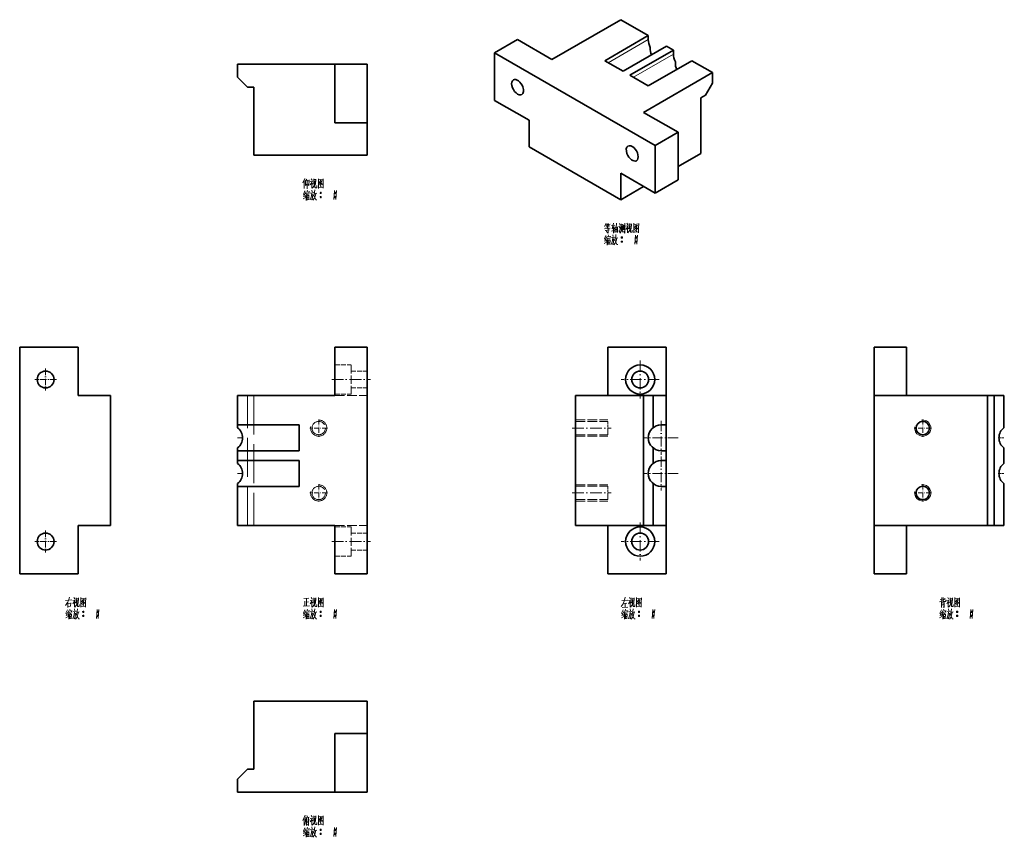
# Model space of a CAD drawing. Extents: x 123 to 426, y 32 to 284.
import ezdxf

# ---------------------------------------------------------------- set-up
doc = ezdxf.new("R2010")
doc.units = 0
for name, pattern in [('DASHDOT', [18.5, 12, -3, 0.5, -3]), ('DASHED', [15, 12, -3]), ('DASHSPACE', [30, 12, -18])]:
    doc.linetypes.add(name, pattern=pattern)

msp = doc.modelspace()

# ---------------------------------------------------------------- linework, layer by layer
at = {"color": 7, "lineweight": 35}
for p, q in [((286.96, 272.2), (308.17, 284.45)), ((269.28, 274.24), (318.78, 245.67)), ((220, 270.69), (190, 270.69)), ((336.46, 268.12), (315.24, 255.87)), ((195, 242.69), (195, 263.69)), ((279.89, 245.26), (308.17, 228.93)), ((230, 242.69), (195, 242.69)), ((122.76, 113.5), (122.76, 183.5)), ((230, 113.5), (230, 183.5)), ((150.76, 128.5), (150.76, 168.5)), ((190, 168.5), (220, 168.5)), ((294.17, 128.5), (294.17, 168.5)), ((315.17, 168.5), (294.17, 168.5)), ((315.17, 128.5), (315.17, 168.5)), ((386.34, 128.5), (386.34, 168.5)), ((421.34, 168.5), (386.34, 168.5)), ((421.34, 128.5), (421.34, 168.5)), ((423.34, 128.5), (423.34, 168.5)), ((220, 128.5), (190, 128.5)), ((294.17, 128.5), (315.17, 128.5)), ((386.34, 128.5), (421.34, 128.5)), ((195, 74.26), (230, 74.26)), ((195, 53.26), (195, 74.26)), ((190, 46.26), (220, 46.26))]:
    msp.add_line(p, q, dxfattribs=at)
at = {"color": 7, "lineweight": 35, "ltscale": 0.244949}
msp.add_line((316.66, 279.55), (308.17, 284.45), dxfattribs=at)
at = {"color": 7, "lineweight": 35, "ltscale": 0.387836}
for p, q in [((316.66, 279.55), (303.22, 271.79)), ((322.31, 276.28), (308.88, 268.53)), ((324.44, 275.06), (311, 267.3)), ((330.09, 271.79), (316.66, 264.04))]:
    msp.add_line(p, q, dxfattribs=at)
at = {"color": 7, "lineweight": 35, "ltscale": 0.030618}
msp.add_line((316.66, 279.55), (316.66, 278.33), dxfattribs=at)
at = {"color": 7, "lineweight": 35, "ltscale": 0.204124}
for p, q in [((269.28, 274.24), (276.35, 278.33)), ((279.89, 245.26), (279.89, 253.42)), ((318.78, 245.67), (325.85, 249.75)), ((308.17, 228.93), (308.17, 237.09)), ((325.85, 235.05), (318.78, 230.97)), ((315.24, 233.01), (308.17, 228.93))]:
    msp.add_line(p, q, dxfattribs=at)
at = {"color": 7, "lineweight": 35, "ltscale": 0.306187}
for p, q in [((286.96, 272.2), (276.35, 278.33)), ((315.24, 255.87), (325.85, 249.75))]:
    msp.add_line(p, q, dxfattribs=at)
at = {"color": 7, "lineweight": 13, "ltscale": 0.357217}
msp.add_line((316.66, 278.33), (304.28, 271.18), dxfattribs=at)
at = {"color": 7, "lineweight": 35, "ltscale": 0.367423}
for p, q in [((269.28, 259.55), (269.28, 274.24)), ((318.78, 245.67), (318.78, 230.97))]:
    msp.add_line(p, q, dxfattribs=at)
at = {"color": 7, "lineweight": 13, "ltscale": 0.357218}
msp.add_line((324.44, 273.83), (312.06, 266.69), dxfattribs=at)
at = {"color": 7, "lineweight": 35, "ltscale": 0.061237}
msp.add_line((324.44, 275.06), (322.31, 276.28), dxfattribs=at)
at = {"color": 7, "lineweight": 35, "ltscale": 0.030619}
msp.add_line((324.44, 275.06), (324.44, 273.83), dxfattribs=at)
at = {"color": 7, "lineweight": 35, "ltscale": 0.1}
for p, q in [((190, 266.69), (190, 270.69)), ((318.17, 168.5), (322.17, 168.5)), ((318.17, 128.5), (322.17, 128.5)), ((190, 50.26), (190, 46.26))]:
    msp.add_line(p, q, dxfattribs=at)
at = {"color": 7, "lineweight": 35, "ltscale": 0.45}
for p, q in [((220, 270.69), (220, 252.69)), ((230, 252.69), (230, 270.69)), ((122.76, 183.5), (140.76, 183.5)), ((304.17, 183.5), (322.17, 183.5)), ((140.76, 113.5), (122.76, 113.5)), ((322.17, 113.5), (304.17, 113.5)), ((220, 64.26), (220, 46.26)), ((230, 46.26), (230, 64.26))]:
    msp.add_line(p, q, dxfattribs=at)
at = {"color": 7, "lineweight": 35, "ltscale": 0.25}
for p, q in [((230, 270.69), (220, 270.69)), ((220, 252.69), (230, 252.69)), ((230, 242.69), (230, 252.69)), ((230, 183.5), (220, 183.5)), ((396.34, 183.5), (386.34, 183.5)), ((150.76, 168.5), (140.76, 168.5)), ((150.76, 128.5), (140.76, 128.5)), ((230, 113.5), (220, 113.5)), ((396.34, 113.5), (386.34, 113.5)), ((230, 74.26), (230, 64.26)), ((220, 64.26), (230, 64.26)), ((230, 46.26), (220, 46.26))]:
    msp.add_line(p, q, dxfattribs=at)
at = {"color": 7, "lineweight": 35, "ltscale": 0.1633}
msp.add_line((308.88, 268.53), (303.22, 271.79), dxfattribs=at)
at = {"color": 7, "lineweight": 35, "ltscale": 0.183712}
msp.add_line((336.46, 268.12), (330.09, 271.79), dxfattribs=at)
at = {"color": 7, "lineweight": 35, "ltscale": 0.163299}
msp.add_line((316.66, 264.04), (311, 267.3), dxfattribs=at)
at = {"color": 7, "lineweight": 35, "ltscale": 0.08165}
msp.add_line((336.46, 264.85), (336.46, 268.12), dxfattribs=at)
at = {"color": 7, "lineweight": 35, "ltscale": 0.106066}
for p, q in [((190, 266.69), (193, 263.69)), ((190, 50.26), (193, 53.26))]:
    msp.add_line(p, q, dxfattribs=at)
at = {"color": 7, "lineweight": 35, "ltscale": 0.106067}
msp.add_line((336.46, 264.85), (334.34, 261.18), dxfattribs=at)
at = {"color": 7, "lineweight": 35, "ltscale": 0.05}
for p, q in [((193, 263.69), (195, 263.69)), ((423.34, 168.5), (421.34, 168.5)), ((423.34, 128.5), (421.34, 128.5)), ((193, 53.26), (195, 53.26))]:
    msp.add_line(p, q, dxfattribs=at)
at = {"color": 7, "lineweight": 35, "ltscale": 0.306186}
for p, q in [((279.89, 253.42), (269.28, 259.55)), ((308.17, 237.09), (318.78, 230.97))]:
    msp.add_line(p, q, dxfattribs=at)
at = {"color": 7, "lineweight": 35, "ltscale": 0.040825}
msp.add_line((334.34, 261.18), (332.92, 260.36), dxfattribs=at)
at = {"color": 7, "lineweight": 35, "ltscale": 0.42866}
msp.add_line((332.92, 260.36), (332.92, 243.22), dxfattribs=at)
at = {"color": 7, "lineweight": 35, "ltscale": 0.367424}
msp.add_line((325.85, 235.05), (325.85, 249.75), dxfattribs=at)
at = {"color": 7, "lineweight": 35, "ltscale": 0.204125}
msp.add_line((332.92, 243.22), (325.85, 239.13), dxfattribs=at)
at = {"color": 7, "lineweight": 35, "ltscale": 0.375}
for p, q in [((140.76, 168.5), (140.76, 183.5)), ((220, 168.5), (220, 183.5)), ((304.17, 168.5), (304.17, 183.5)), ((322.17, 168.5), (322.17, 183.5)), ((386.34, 168.5), (386.34, 183.5)), ((396.34, 168.5), (396.34, 183.5)), ((140.76, 128.5), (140.76, 113.5)), ((220, 128.5), (220, 113.5)), ((304.17, 128.5), (304.17, 113.5)), ((322.17, 128.5), (322.17, 113.5)), ((386.34, 128.5), (386.34, 113.5)), ((396.34, 128.5), (396.34, 113.5))]:
    msp.add_line(p, q, dxfattribs=at)
at = {"color": 7, "linetype": 'DASHDOT', "lineweight": 13, "ltscale": 0.2925}
for p, q in [((314.17, 179.35), (314.17, 167.65)), ((320.02, 173.5), (308.32, 173.5)), ((314.17, 129.35), (314.17, 117.65)), ((320.02, 123.5), (308.32, 123.5))]:
    msp.add_line(p, q, dxfattribs=at)
at = {"color": 7, "linetype": 'DASHDOT', "lineweight": 13, "ltscale": 0.169}
for p, q in [((130.76, 176.88), (130.76, 170.12)), ((134.14, 173.5), (127.38, 173.5)), ((130.76, 126.88), (130.76, 120.12)), ((134.14, 123.5), (127.38, 123.5))]:
    msp.add_line(p, q, dxfattribs=at)
at = {"color": 7, "linetype": 'DASHED', "lineweight": 13, "ltscale": 0.125}
for p, q in [((220, 178), (225, 178)), ((225, 176.1), (230, 176.1)), ((225, 170.9), (230, 170.9)), ((220, 169), (225, 169)), ((220, 128), (225, 128)), ((225, 126.1), (230, 126.1)), ((220, 119), (225, 119)), ((225, 120.9), (230, 120.9))]:
    msp.add_line(p, q, dxfattribs=at)
at = {"color": 7, "linetype": 'DASHED', "lineweight": 13, "ltscale": 0.013772}
for p, q in [((225, 177.45), (225, 178)), ((225, 127.45), (225, 128))]:
    msp.add_line(p, q, dxfattribs=at)
at = {"color": 7, "linetype": 'DASHED', "lineweight": 13, "ltscale": 0.211228}
for p, q in [((225, 169), (225, 177.45)), ((225, 119), (225, 127.45))]:
    msp.add_line(p, q, dxfattribs=at)
at = {"color": 7, "linetype": 'DASHDOT', "lineweight": 13, "ltscale": 0.3}
for p, q in [((219, 173.5), (231, 173.5)), ((293.17, 158.5), (305.17, 158.5)), ((293.17, 138.5), (305.17, 138.5)), ((219, 123.5), (231, 123.5))]:
    msp.add_line(p, q, dxfattribs=at)
at = {"color": 7, "lineweight": 35, "ltscale": 0.225}
for p, q in [((190, 168.5), (190, 159.5)), ((322.17, 168.5), (322.17, 159.5))]:
    msp.add_line(p, q, dxfattribs=at)
at = {"color": 7, "linetype": 'DASHED', "lineweight": 13}
for p, q in [((193, 128.5), (193, 168.5)), ((195, 168.5), (195, 128.5))]:
    msp.add_line(p, q, dxfattribs=at)
at = {"color": 7, "linetype": 'DASHED', "lineweight": 13, "ltscale": 0.25}
for p, q in [((220, 168.5), (230, 168.5)), ((294.17, 161), (304.17, 161)), ((294.17, 160.57), (304.17, 160.57)), ((294.17, 156.43), (304.17, 156.43)), ((294.17, 156), (304.17, 156)), ((294.17, 141), (304.17, 141)), ((294.17, 140.57), (304.17, 140.57)), ((294.17, 136.43), (304.17, 136.43)), ((294.17, 136), (304.17, 136)), ((220, 128.5), (230, 128.5))]:
    msp.add_line(p, q, dxfattribs=at)
at = {"color": 7, "lineweight": 35, "ltscale": 0.075}
for p, q in [((318.17, 168.5), (315.17, 168.5)), ((426.34, 168.5), (423.34, 168.5)), ((190, 151.5), (190, 148.5)), ((322.17, 151.5), (322.17, 148.5)), ((318.17, 128.5), (315.17, 128.5)), ((426.34, 128.5), (423.34, 128.5))]:
    msp.add_line(p, q, dxfattribs=at)
at = {"color": 7, "lineweight": 35, "ltscale": 0.246938}
for p, q in [((318.17, 158.62), (318.17, 168.5)), ((426.34, 158.62), (426.34, 168.5))]:
    msp.add_line(p, q, dxfattribs=at)
at = {"color": 7, "linetype": 'DASHDOT', "lineweight": 13, "ltscale": 0.134355}
for p, q in [((215, 161.19), (215, 155.81)), ((401.34, 161.19), (401.34, 155.81)), ((217.69, 158.5), (212.31, 158.5)), ((404.03, 158.5), (398.66, 158.5)), ((215, 141.19), (215, 135.81)), ((401.34, 141.19), (401.34, 135.81)), ((217.69, 138.5), (212.31, 138.5)), ((404.03, 138.5), (398.66, 138.5))]:
    msp.add_line(p, q, dxfattribs=at)
at = {"color": 7, "lineweight": 35, "ltscale": 0.021938}
for p, q in [((190, 159.5), (190, 158.62)), ((190, 152.38), (190, 151.5)), ((190, 148.5), (190, 147.62)), ((190, 141.38), (190, 140.5))]:
    msp.add_line(p, q, dxfattribs=at)
at = {"color": 7, "lineweight": 35, "ltscale": 0.475}
for p, q in [((190, 159.5), (209, 159.5)), ((190, 151.5), (209, 151.5)), ((190, 148.5), (209, 148.5)), ((190, 140.5), (209, 140.5))]:
    msp.add_line(p, q, dxfattribs=at)
at = {"color": 7, "lineweight": 35, "ltscale": 0.2}
for p, q in [((209, 159.5), (209, 151.5)), ((322.17, 159.5), (322.17, 151.5)), ((209, 148.5), (209, 140.5)), ((322.17, 148.5), (322.17, 140.5))]:
    msp.add_line(p, q, dxfattribs=at)
at = {"color": 7, "linetype": 'DASHED', "lineweight": 13, "ltscale": 0.076449}
for p, q in [((304.17, 157.51), (304.17, 160.57)), ((304.17, 137.51), (304.17, 140.57))]:
    msp.add_line(p, q, dxfattribs=at)
at = {"color": 7, "linetype": 'DASHDOT', "lineweight": 13, "ltscale": 0.26}
for p, q in [((320.67, 160.7), (320.67, 150.3)), ((320.67, 149.7), (320.67, 139.3))]:
    msp.add_line(p, q, dxfattribs=at)
at = {"color": 7, "lineweight": 35, "ltscale": 0.0375}
for p, q in [((320.67, 159.5), (322.17, 159.5)), ((322.17, 151.5), (320.67, 151.5)), ((320.67, 148.5), (322.17, 148.5)), ((322.17, 140.5), (320.67, 140.5))]:
    msp.add_line(p, q, dxfattribs=at)
at = {"color": 7, "linetype": 'DASHDOT', "lineweight": 13, "ltscale": 0.045015}
for p, q in [((191.65, 155.5), (189.85, 155.5)), ((191.65, 144.5), (189.85, 144.5))]:
    msp.add_line(p, q, dxfattribs=at)
at = {"color": 7, "linetype": 'DASHED', "lineweight": 13, "ltscale": 0.026901}
for p, q in [((304.17, 156.43), (304.17, 157.51)), ((304.17, 136.43), (304.17, 137.51))]:
    msp.add_line(p, q, dxfattribs=at)
at = {"color": 7, "linetype": 'DASHDOT', "lineweight": 13, "ltscale": 0.260001}
for p, q in [((325.87, 155.5), (315.47, 155.5)), ((325.87, 144.5), (315.47, 144.5))]:
    msp.add_line(p, q, dxfattribs=at)
at = {"color": 7, "linetype": 'DASHDOT', "lineweight": 13, "ltscale": 0.045}
for p, q in [((424.69, 155.5), (426.49, 155.5)), ((424.69, 144.5), (426.49, 144.5))]:
    msp.add_line(p, q, dxfattribs=at)
at = {"color": 7, "lineweight": 35, "ltscale": 0.118875}
for p, q in [((318.17, 147.62), (318.17, 152.38)), ((426.34, 147.62), (426.34, 152.38))]:
    msp.add_line(p, q, dxfattribs=at)
at = {"color": 7, "lineweight": 35, "ltscale": 0.3}
for p, q in [((190, 140.5), (190, 128.5)), ((322.17, 140.5), (322.17, 128.5))]:
    msp.add_line(p, q, dxfattribs=at)
at = {"color": 7, "lineweight": 35, "ltscale": 0.321938}
for p, q in [((318.17, 128.5), (318.17, 141.38)), ((426.34, 128.5), (426.34, 141.38))]:
    msp.add_line(p, q, dxfattribs=at)
at = {"color": 7, "lineweight": 13}
for points in [[(210.7, 235.44), (210.1, 234.15)], [(210.49, 232.4), (210.49, 233.62), (210.49, 234.88)], [(210.91, 234.74), (211.33, 235.27)], [(210.91, 234.88), (210.91, 233.31)], [(211.47, 234.92), (211.47, 233.62), (211.47, 232.29)], [(211.47, 234.71), (211.99, 234.78)], [(211.96, 233.31), (212.07, 235.02)], [(213.04, 234.74), (212.87, 234.25), (212.38, 233.52)], [(212.41, 234.53), (212.98, 234.6)], [(212.7, 235.41), (212.98, 234.99)], [(212.87, 234.25), (212.87, 232.47)], [(212.87, 234.08), (213.18, 233.76)], [(213.46, 235.37), (213.46, 233.69)], [(214.13, 235.2), (213.46, 235.13)], [(213.78, 234.78), (213.68, 233.73)], [(214.06, 233.62), (214.13, 235.3)], [(214.9, 235.41), (214.9, 233.94), (214.9, 232.43)], [(214.9, 235.37), (214.9, 233.97), (214.9, 232.57)], [(216.37, 235.23), (214.9, 235.09)], [(214.97, 233.48), (215.46, 233.9)], [(215.67, 234.95), (215.11, 234.15)], [(215.43, 234.39), (216.12, 233.66)], [(215.46, 234.6), (215.91, 234.67)], [(215.46, 233.9), (215.67, 234.18)], [(215.67, 234.18), (216.02, 234.81)], [(216.34, 232.61), (216.34, 233.97), (216.37, 235.37)], [(210.74, 231.66), (210.28, 230.58)], [(210.8, 230.89), (210.35, 229.88)], [(210.91, 233.31), (211.43, 233.83)], [(211.05, 231.35), (210.95, 230.79)], [(211.05, 231.21), (212.1, 231.35)], [(211.29, 230.93), (211.12, 230.37)], [(211.43, 231.84), (211.61, 231.45)], [(211.96, 233.31), (211.68, 233.66)], [(212.13, 231.45), (211.99, 231)], [(212.9, 231.07), (212.8, 230.16), (212.7, 229.74), (212.38, 228.86)], [(212.41, 231), (213.46, 231.14)], [(212.9, 231.91), (213.01, 231.35)], [(212.98, 232.47), (213.26, 232.75)], [(213.26, 232.75), (213.5, 233.1)], [(213.68, 233.73), (213.5, 233.1)], [(213.74, 231.21), (213.6, 230.58)], [(213.68, 230.82), (214.38, 230.96)], [(213.82, 231.94), (213.74, 231.21)], [(213.82, 232.75), (213.82, 233.83)], [(213.96, 232.64), (213.82, 232.75)], [(214.1, 230.89), (213.88, 229.95)], [(214.38, 232.64), (213.96, 232.64)], [(214.38, 233.27), (214.38, 232.64)], [(214.9, 232.68), (216.26, 232.78)], [(215.43, 233.31), (215.77, 232.92)], [(215.43, 231.03), (215.81, 231.03)], [(215.46, 231.14), (215.77, 231.14)], [(215.46, 230.89), (215.77, 230.89)], [(215.53, 233.69), (215.77, 233.41)], [(216.12, 233.66), (216.3, 233.69)], [(216.34, 232.5), (216.34, 232.61), (216.26, 232.78)], [(219.87, 231.77), (219.76, 230.37), (219.66, 228.97)], [(219.87, 231.03), (220.26, 231.03)], [(219.9, 231.14), (220.22, 231.14)], [(219.9, 230.89), (220.22, 230.89)], [(220.46, 231.77), (220.36, 230.37), (220.26, 228.97)], [(210.21, 229.21), (210.91, 229.6)], [(210.66, 230.65), (210.24, 230.51)], [(210.32, 229.88), (210.84, 230.05)], [(211.12, 230.37), (210.8, 229.88)], [(211.15, 230.44), (211.15, 228.72)], [(211.37, 230.65), (212.07, 230.75)], [(211.43, 230.23), (211.47, 228.83)], [(211.43, 230.12), (211.96, 230.19)], [(211.47, 229.56), (211.85, 229.63)], [(211.93, 229.07), (211.51, 229)], [(211.68, 230.68), (211.61, 230.12)], [(211.99, 230.3), (211.93, 228.9)], [(213.22, 230.58), (213.12, 229.74), (212.98, 228.9), (212.76, 229.18)], [(212.84, 230.4), (213.22, 230.47)], [(213.6, 229.32), (213.22, 228.79)], [(213.6, 230.58), (213.43, 230.02)], [(213.54, 230.33), (214.1, 228.9)], [(213.88, 229.95), (213.6, 229.32)], [(214.1, 228.9), (214.41, 228.9)], [(215.43, 229.77), (215.81, 229.77)], [(215.46, 229.88), (215.77, 229.88)], [(215.46, 229.63), (215.77, 229.63)], [(219.87, 229.77), (220.26, 229.77)], [(219.9, 229.88), (220.22, 229.88)], [(219.9, 229.63), (220.22, 229.63)], [(303.67, 221.72), (303.15, 220.63)], [(304.93, 220.18), (303.15, 219.93)], [(303.32, 219.44), (304.69, 219.62)], [(303.46, 221.26), (304.06, 221.37)], [(303.57, 220.42), (304.58, 220.56)], [(303.81, 220.77), (303.6, 221.26)], [(303.71, 219.44), (303.85, 218.95)], [(304.34, 221.72), (303.99, 220.74)], [(304.34, 218.64), (304.34, 218.6), (304.02, 218.88)], [(304.06, 220.07), (304.06, 220.77)], [(304.2, 221.26), (304.86, 221.37)], [(304.34, 221.26), (304.55, 220.81)], [(304.34, 220), (304.34, 218.6)], [(306.23, 219.58), (305.28, 219.27)], [(305.35, 220.98), (306.3, 221.09)], [(305.49, 219.97), (306.19, 220.07)], [(305.98, 221.72), (305.56, 220)], [(305.91, 220.63), (305.91, 218.64)], [(306.37, 218.81), (306.37, 220.6)], [(306.37, 220.39), (307.17, 220.49)], [(306.37, 218.95), (307.14, 219.02)], [(306.51, 219.72), (307.03, 219.79)], [(306.82, 221.65), (306.79, 220.32), (306.75, 218.99)], [(307.21, 220.56), (307.14, 218.81)], [(307.59, 220.77), (307.87, 220.39)], [(307.8, 218.95), (307.59, 219.37)], [(307.77, 221.61), (308.01, 221.12)], [(308.08, 220.53), (307.8, 218.95)], [(307.91, 218.64), (308.33, 219.13)], [(308.29, 219.51), (308.29, 221.47)], [(308.29, 221.23), (308.85, 221.3)], [(308.33, 219.13), (308.5, 219.76)], [(308.57, 220.88), (308.5, 219.76)], [(308.92, 218.88), (308.57, 219.41)], [(308.85, 221.44), (308.85, 219.55)], [(309.41, 218.64), (309.1, 219.09)], [(309.13, 219.62), (309.13, 221.12)], [(309.41, 221.72), (309.41, 220.18), (309.41, 218.64)], [(310.39, 220.98), (310.22, 220.49), (309.73, 219.76)], [(309.76, 220.77), (310.32, 220.84)], [(310.04, 221.65), (310.32, 221.23)], [(310.22, 220.49), (310.22, 218.71)], [(310.22, 220.32), (310.53, 220)], [(310.32, 218.71), (310.6, 218.99)], [(310.6, 218.99), (310.85, 219.34)], [(310.81, 221.61), (310.81, 219.93)], [(311.48, 221.44), (310.81, 221.37)], [(311.02, 219.97), (310.85, 219.34)], [(311.13, 221.02), (311.02, 219.97)], [(311.16, 218.99), (311.16, 220.07)], [(311.3, 218.88), (311.16, 218.99)], [(311.72, 218.88), (311.3, 218.88)], [(311.41, 219.86), (311.48, 221.54)], [(311.72, 219.51), (311.72, 218.88)], [(312.25, 221.65), (312.25, 220.18), (312.25, 218.67)], [(312.25, 221.61), (312.25, 220.21), (312.25, 218.81)], [(313.72, 221.47), (312.25, 221.33)], [(312.25, 218.92), (313.61, 219.02)], [(312.32, 219.72), (312.81, 220.14)], [(313.02, 221.19), (312.46, 220.39)], [(312.77, 220.63), (313.47, 219.9)], [(312.77, 219.55), (313.12, 219.16)], [(312.81, 220.84), (313.26, 220.91)], [(312.81, 220.14), (313.02, 220.42)], [(312.88, 219.93), (313.12, 219.65)], [(313.02, 220.42), (313.37, 221.05)], [(313.47, 219.9), (313.65, 219.93)], [(313.68, 218.74), (313.68, 218.85), (313.61, 219.02)], [(313.68, 218.85), (313.68, 220.21), (313.72, 221.61)], [(303.08, 215.45), (303.78, 215.84)], [(303.53, 216.89), (303.11, 216.75)], [(303.6, 217.9), (303.15, 216.82)], [(303.18, 216.12), (303.71, 216.29)], [(303.67, 217.13), (303.22, 216.12)], [(303.99, 216.61), (303.67, 216.12)], [(303.92, 217.59), (303.81, 217.03)], [(303.92, 217.45), (304.97, 217.59)], [(304.16, 217.17), (303.99, 216.61)], [(304.02, 216.68), (304.02, 214.96)], [(304.23, 216.89), (304.93, 216.99)], [(304.3, 218.08), (304.48, 217.69)], [(304.3, 216.47), (304.34, 215.07)], [(304.3, 216.36), (304.83, 216.43)], [(304.34, 215.8), (304.72, 215.87)], [(304.55, 216.92), (304.48, 216.36)], [(304.86, 216.54), (304.79, 215.14)], [(305, 217.69), (304.86, 217.24)], [(305.77, 217.31), (305.67, 216.4), (305.56, 215.98), (305.25, 215.1)], [(305.28, 217.24), (306.33, 217.38)], [(306.09, 216.82), (305.98, 215.98), (305.84, 215.14), (305.63, 215.42)], [(305.7, 216.64), (306.09, 216.71)], [(305.77, 218.15), (305.88, 217.59)], [(306.47, 216.82), (306.3, 216.26)], [(306.4, 216.57), (306.96, 215.14)], [(306.61, 217.45), (306.47, 216.82)], [(306.75, 216.19), (306.47, 215.56)], [(306.54, 217.06), (307.24, 217.2)], [(306.68, 218.18), (306.61, 217.45)], [(306.96, 217.13), (306.75, 216.19)], [(308.29, 217.27), (308.68, 217.27)], [(308.29, 216.01), (308.68, 216.01)], [(308.33, 217.38), (308.64, 217.38)], [(308.33, 217.13), (308.64, 217.13)], [(308.33, 216.12), (308.64, 216.12)], [(308.33, 215.87), (308.64, 215.87)], [(312.74, 218.01), (312.63, 216.61), (312.53, 215.21)], [(312.74, 217.27), (313.12, 217.27)], [(312.74, 216.01), (313.12, 216.01)], [(312.77, 217.38), (313.09, 217.38)], [(312.77, 217.13), (313.09, 217.13)], [(312.77, 216.12), (313.09, 216.12)], [(312.77, 215.87), (313.09, 215.87)], [(313.33, 218.01), (313.23, 216.61), (313.12, 215.21)], [(304.79, 215.31), (304.37, 215.24)], [(306.47, 215.56), (306.09, 215.03)], [(306.96, 215.14), (307.28, 215.14)], [(138.09, 106.32), (137.81, 105.35)], [(309.54, 106.32), (309.33, 105.38)], [(136.9, 103.74), (137.49, 104.68)], [(136.93, 105.28), (138.89, 105.49)], [(137.49, 104.68), (137.81, 105.35)], [(137.56, 104.75), (137.56, 103.18)], [(137.56, 104.43), (138.47, 104.54)], [(138.47, 103.56), (137.56, 103.46)], [(138.51, 104.64), (138.4, 103.56)], [(139.8, 105.56), (139.63, 105.07), (139.14, 104.33)], [(139.17, 105.35), (139.74, 105.42)], [(139.46, 106.22), (139.74, 105.8)], [(139.63, 105.07), (139.63, 103.28)], [(139.63, 104.89), (139.94, 104.57)], [(139.74, 103.28), (140.01, 103.56)], [(140.01, 103.56), (140.26, 103.91)], [(140.22, 106.18), (140.22, 104.5)], [(140.89, 106.01), (140.22, 105.94)], [(140.43, 104.54), (140.26, 103.91)], [(140.54, 105.59), (140.43, 104.54)], [(140.57, 103.56), (140.57, 104.64)], [(140.71, 103.46), (140.57, 103.56)], [(141.13, 103.46), (140.71, 103.46)], [(140.82, 104.43), (140.89, 106.11)], [(141.13, 104.08), (141.13, 103.46)], [(141.66, 106.22), (141.66, 104.75), (141.66, 103.25)], [(141.66, 106.18), (141.66, 104.79), (141.66, 103.39)], [(143.13, 106.04), (141.66, 105.9)], [(141.66, 103.49), (143.02, 103.6)], [(141.73, 104.29), (142.22, 104.71)], [(142.43, 105.76), (141.87, 104.96)], [(142.18, 105.21), (142.88, 104.47)], [(142.18, 104.12), (142.53, 103.74)], [(142.22, 105.42), (142.67, 105.49)], [(142.22, 104.71), (142.43, 105)], [(142.29, 104.5), (142.53, 104.22)], [(142.43, 105), (142.78, 105.62)], [(142.88, 104.47), (143.06, 104.5)], [(143.1, 103.32), (143.1, 103.42), (143.02, 103.6)], [(143.1, 103.42), (143.1, 104.79), (143.13, 106.18)], [(210.18, 103.53), (212.13, 103.63)], [(210.46, 105.94), (211.96, 106.01)], [(210.74, 105.14), (210.74, 103.56)], [(211.23, 105.94), (211.23, 104.79), (211.23, 103.6)], [(211.23, 104.82), (211.85, 104.89)], [(213.04, 105.56), (212.87, 105.07), (212.38, 104.33)], [(212.41, 105.35), (212.98, 105.42)], [(212.7, 106.22), (212.98, 105.8)], [(212.87, 105.07), (212.87, 103.28)], [(212.87, 104.89), (213.18, 104.57)], [(212.98, 103.28), (213.26, 103.56)], [(213.26, 103.56), (213.5, 103.91)], [(213.46, 106.18), (213.46, 104.5)], [(214.13, 106.01), (213.46, 105.94)], [(213.68, 104.54), (213.5, 103.91)], [(213.78, 105.59), (213.68, 104.54)], [(213.82, 103.56), (213.82, 104.64)], [(213.96, 103.46), (213.82, 103.56)], [(214.38, 103.46), (213.96, 103.46)], [(214.06, 104.43), (214.13, 106.11)], [(214.38, 104.08), (214.38, 103.46)], [(214.9, 106.22), (214.9, 104.75), (214.9, 103.25)], [(214.9, 106.18), (214.9, 104.79), (214.9, 103.39)], [(216.37, 106.04), (214.9, 105.9)], [(214.9, 103.49), (216.26, 103.6)], [(214.97, 104.29), (215.46, 104.71)], [(215.67, 105.76), (215.11, 104.96)], [(215.43, 105.21), (216.12, 104.47)], [(215.43, 104.12), (215.77, 103.74)], [(215.46, 105.42), (215.91, 105.49)], [(215.46, 104.71), (215.67, 105)], [(215.53, 104.5), (215.77, 104.22)], [(215.67, 105), (216.02, 105.62)], [(216.12, 104.47), (216.3, 104.5)], [(216.34, 103.32), (216.34, 103.42), (216.26, 103.6)], [(216.34, 103.42), (216.34, 104.79), (216.37, 106.18)], [(308.87, 104.33), (308.31, 103.46)], [(308.52, 105.31), (310.34, 105.45)], [(308.63, 103.21), (310.34, 103.32)], [(309.33, 105.38), (308.87, 104.33)], [(309.01, 104.4), (310.1, 104.5)], [(309.54, 104.43), (309.5, 103.25)], [(311.22, 105.56), (311.04, 105.07), (310.55, 104.33)], [(310.59, 105.35), (311.15, 105.42)], [(310.87, 106.22), (311.15, 105.8)], [(311.04, 105.07), (311.04, 103.28)], [(311.04, 104.89), (311.36, 104.57)], [(311.15, 103.28), (311.43, 103.56)], [(311.43, 103.56), (311.67, 103.91)], [(311.64, 106.18), (311.64, 104.5)], [(312.3, 106.01), (311.64, 105.94)], [(311.85, 104.54), (311.67, 103.91)], [(311.95, 105.59), (311.85, 104.54)], [(311.99, 103.56), (311.99, 104.64)], [(312.13, 103.46), (311.99, 103.56)], [(312.55, 103.46), (312.13, 103.46)], [(312.23, 104.43), (312.3, 106.11)], [(312.55, 104.08), (312.55, 103.46)], [(313.07, 106.22), (313.07, 104.75), (313.07, 103.25)], [(313.07, 106.18), (313.07, 104.79), (313.07, 103.39)], [(314.54, 106.04), (313.07, 105.9)], [(313.07, 103.49), (314.44, 103.6)], [(313.14, 104.29), (313.63, 104.71)], [(313.84, 105.76), (313.28, 104.96)], [(313.6, 105.21), (314.3, 104.47)], [(313.6, 104.12), (313.95, 103.74)], [(313.63, 105.42), (314.09, 105.49)], [(313.63, 104.71), (313.84, 105)], [(313.7, 104.5), (313.95, 104.22)], [(313.84, 105), (314.19, 105.62)], [(314.3, 104.47), (314.47, 104.5)], [(314.51, 103.32), (314.51, 103.42), (314.44, 103.6)], [(314.51, 103.42), (314.51, 104.79), (314.54, 106.18)], [(406.52, 104.96), (407.25, 105.24)], [(406.73, 105.62), (407.25, 105.76)], [(407.08, 104.79), (407.08, 103.14)], [(407.08, 104.61), (407.92, 104.68)], [(407.08, 104.19), (407.74, 104.26)], [(407.08, 103.88), (407.74, 103.94)], [(407.25, 106.22), (407.25, 104.89)], [(407.64, 106.22), (407.64, 105.14)], [(408.2, 105.94), (407.64, 105.42)], [(407.64, 105.14), (407.74, 105)], [(407.92, 103.18), (407.64, 103.42)], [(407.74, 105), (408.44, 105.03)], [(407.92, 104.75), (407.92, 103.18)], [(408.44, 105.03), (408.41, 105.52)], [(409.39, 105.56), (409.21, 105.07), (408.72, 104.33)], [(408.76, 105.35), (409.32, 105.42)], [(409.04, 106.22), (409.32, 105.8)], [(409.21, 105.07), (409.21, 103.28)], [(409.21, 104.89), (409.53, 104.57)], [(409.32, 103.28), (409.6, 103.56)], [(409.6, 103.56), (409.84, 103.91)], [(409.81, 106.18), (409.81, 104.5)], [(410.47, 106.01), (409.81, 105.94)], [(410.02, 104.54), (409.84, 103.91)], [(410.12, 105.59), (410.02, 104.54)], [(410.16, 103.56), (410.16, 104.64)], [(410.3, 103.46), (410.16, 103.56)], [(410.72, 103.46), (410.3, 103.46)], [(410.4, 104.43), (410.47, 106.11)], [(410.72, 104.08), (410.72, 103.46)], [(411.24, 106.22), (411.24, 104.75), (411.24, 103.25)], [(411.24, 106.18), (411.24, 104.79), (411.24, 103.39)], [(412.71, 106.04), (411.24, 105.9)], [(411.24, 103.49), (412.61, 103.6)], [(411.31, 104.29), (411.8, 104.71)], [(412.01, 105.76), (411.45, 104.96)], [(411.77, 105.21), (412.47, 104.47)], [(411.77, 104.12), (412.12, 103.74)], [(411.8, 105.42), (412.26, 105.49)], [(411.8, 104.71), (412.01, 105)], [(411.87, 104.5), (412.12, 104.22)], [(412.01, 105), (412.36, 105.62)], [(412.47, 104.47), (412.64, 104.5)], [(412.68, 103.32), (412.68, 103.42), (412.61, 103.6)], [(412.68, 103.42), (412.68, 104.79), (412.71, 106.18)], [(136.97, 100.03), (137.67, 100.41)], [(137.42, 101.46), (137, 101.32)], [(137.49, 102.47), (137.04, 101.39)], [(137.07, 100.69), (137.6, 100.86)], [(137.56, 101.71), (137.11, 100.69)], [(137.88, 101.18), (137.56, 100.69)], [(137.81, 102.16), (137.71, 101.6)], [(137.81, 102.02), (138.86, 102.16)], [(138.05, 101.74), (137.88, 101.18)], [(137.91, 101.25), (137.91, 99.54)], [(138.12, 101.46), (138.82, 101.57)], [(138.19, 102.65), (138.37, 102.26)], [(138.19, 101.04), (138.23, 99.64)], [(138.19, 100.93), (138.72, 101)], [(138.23, 100.38), (138.61, 100.44)], [(138.44, 101.5), (138.37, 100.93)], [(138.75, 101.11), (138.68, 99.71)], [(138.89, 102.26), (138.75, 101.81)], [(139.66, 101.88), (139.56, 100.97), (139.46, 100.55), (139.14, 99.68)], [(139.17, 101.81), (140.22, 101.95)], [(139.98, 101.39), (139.88, 100.55), (139.74, 99.71), (139.52, 99.99)], [(139.6, 101.22), (139.98, 101.29)], [(139.66, 102.72), (139.77, 102.16)], [(140.36, 101.39), (140.19, 100.83)], [(140.29, 101.14), (140.85, 99.71)], [(140.5, 102.02), (140.36, 101.39)], [(140.64, 100.76), (140.36, 100.13)], [(140.43, 101.64), (141.13, 101.78)], [(140.57, 102.75), (140.5, 102.02)], [(140.85, 101.71), (140.64, 100.76)], [(142.18, 101.85), (142.57, 101.85)], [(142.18, 100.58), (142.57, 100.58)], [(142.22, 101.95), (142.53, 101.95)], [(142.22, 101.71), (142.53, 101.71)], [(142.22, 100.69), (142.53, 100.69)], [(142.22, 100.44), (142.53, 100.44)], [(146.63, 102.58), (146.52, 101.18), (146.42, 99.78)], [(146.63, 101.85), (147.01, 101.85)], [(146.63, 100.58), (147.01, 100.58)], [(146.66, 101.95), (146.98, 101.95)], [(146.66, 101.71), (146.98, 101.71)], [(146.66, 100.69), (146.98, 100.69)], [(146.66, 100.44), (146.98, 100.44)], [(147.22, 102.58), (147.12, 101.18), (147.01, 99.78)], [(210.21, 100.03), (210.91, 100.41)], [(210.66, 101.46), (210.24, 101.32)], [(210.74, 102.47), (210.28, 101.39)], [(210.32, 100.69), (210.84, 100.86)], [(210.8, 101.71), (210.35, 100.69)], [(211.12, 101.18), (210.8, 100.69)], [(211.05, 102.16), (210.95, 101.6)], [(211.05, 102.02), (212.1, 102.16)], [(211.29, 101.74), (211.12, 101.18)], [(211.15, 101.25), (211.15, 99.54)], [(211.37, 101.46), (212.07, 101.57)], [(211.43, 102.65), (211.61, 102.26)], [(211.43, 101.04), (211.47, 99.64)], [(211.43, 100.93), (211.96, 101)], [(211.47, 100.38), (211.85, 100.44)], [(211.68, 101.5), (211.61, 100.93)], [(211.99, 101.11), (211.93, 99.71)], [(212.13, 102.26), (211.99, 101.81)], [(212.9, 101.88), (212.8, 100.97), (212.7, 100.55), (212.38, 99.68)], [(212.41, 101.81), (213.46, 101.95)], [(213.22, 101.39), (213.12, 100.55), (212.98, 99.71), (212.76, 99.99)], [(212.84, 101.22), (213.22, 101.29)], [(212.9, 102.72), (213.01, 102.16)], [(213.6, 101.39), (213.43, 100.83)], [(213.54, 101.14), (214.1, 99.71)], [(213.74, 102.02), (213.6, 101.39)], [(213.88, 100.76), (213.6, 100.13)], [(213.68, 101.64), (214.38, 101.78)], [(213.82, 102.75), (213.74, 102.02)], [(214.1, 101.71), (213.88, 100.76)], [(215.43, 101.85), (215.81, 101.85)], [(215.43, 100.58), (215.81, 100.58)], [(215.46, 101.95), (215.77, 101.95)], [(215.46, 101.71), (215.77, 101.71)], [(215.46, 100.69), (215.77, 100.69)], [(215.46, 100.44), (215.77, 100.44)], [(219.87, 102.58), (219.76, 101.18), (219.66, 99.78)], [(219.87, 101.85), (220.26, 101.85)], [(219.87, 100.58), (220.26, 100.58)], [(219.9, 101.95), (220.22, 101.95)], [(219.9, 101.71), (220.22, 101.71)], [(219.9, 100.69), (220.22, 100.69)], [(219.9, 100.44), (220.22, 100.44)], [(220.46, 102.58), (220.36, 101.18), (220.26, 99.78)], [(308.38, 100.03), (309.08, 100.41)], [(308.84, 101.46), (308.42, 101.32)], [(308.91, 102.47), (308.45, 101.39)], [(308.49, 100.69), (309.01, 100.86)], [(308.98, 101.71), (308.52, 100.69)], [(309.29, 101.18), (308.98, 100.69)], [(309.22, 102.16), (309.12, 101.6)], [(309.22, 102.02), (310.27, 102.16)], [(309.47, 101.74), (309.29, 101.18)], [(309.33, 101.25), (309.33, 99.54)], [(309.54, 101.46), (310.24, 101.57)], [(309.61, 102.65), (309.78, 102.26)], [(309.61, 101.04), (309.64, 99.64)], [(309.61, 100.93), (310.13, 101)], [(309.64, 100.38), (310.03, 100.44)], [(309.85, 101.5), (309.78, 100.93)], [(310.17, 101.11), (310.1, 99.71)], [(310.31, 102.26), (310.17, 101.81)], [(311.08, 101.88), (310.97, 100.97), (310.87, 100.55), (310.55, 99.68)], [(310.59, 101.81), (311.64, 101.95)], [(311.39, 101.39), (311.29, 100.55), (311.15, 99.71), (310.94, 99.99)], [(311.01, 101.22), (311.39, 101.29)], [(311.08, 102.72), (311.18, 102.16)], [(311.78, 101.39), (311.6, 100.83)], [(311.71, 101.14), (312.27, 99.71)], [(311.92, 102.02), (311.78, 101.39)], [(312.06, 100.76), (311.78, 100.13)], [(311.85, 101.64), (312.55, 101.78)], [(311.99, 102.75), (311.92, 102.02)], [(312.27, 101.71), (312.06, 100.76)], [(313.6, 101.85), (313.98, 101.85)], [(313.6, 100.58), (313.98, 100.58)], [(313.63, 101.95), (313.95, 101.95)], [(313.63, 101.71), (313.95, 101.71)], [(313.63, 100.69), (313.95, 100.69)], [(313.63, 100.44), (313.95, 100.44)], [(318.04, 102.58), (317.94, 101.18), (317.83, 99.78)], [(318.04, 101.85), (318.43, 101.85)], [(318.04, 100.58), (318.43, 100.58)], [(318.08, 101.95), (318.39, 101.95)], [(318.08, 101.71), (318.39, 101.71)], [(318.08, 100.69), (318.39, 100.69)], [(318.08, 100.44), (318.39, 100.44)], [(318.64, 102.58), (318.53, 101.18), (318.43, 99.78)], [(406.55, 100.03), (407.25, 100.41)], [(407.01, 101.46), (406.59, 101.32)], [(407.08, 102.47), (406.62, 101.39)], [(406.66, 100.69), (407.18, 100.86)], [(407.15, 101.71), (406.69, 100.69)], [(407.46, 101.18), (407.15, 100.69)], [(407.39, 102.16), (407.29, 101.6)], [(407.39, 102.02), (408.44, 102.16)], [(407.64, 101.74), (407.46, 101.18)], [(407.5, 101.25), (407.5, 99.54)], [(407.71, 101.46), (408.41, 101.57)], [(407.78, 102.65), (407.95, 102.26)], [(407.78, 101.04), (407.81, 99.64)], [(407.78, 100.93), (408.3, 101)], [(407.81, 100.38), (408.2, 100.44)], [(408.02, 101.5), (407.95, 100.93)], [(408.34, 101.11), (408.27, 99.71)], [(408.48, 102.26), (408.34, 101.81)], [(409.25, 101.88), (409.14, 100.97), (409.04, 100.55), (408.72, 99.68)], [(408.76, 101.81), (409.81, 101.95)], [(409.56, 101.39), (409.46, 100.55), (409.32, 99.71), (409.11, 99.99)], [(409.18, 101.22), (409.56, 101.29)], [(409.25, 102.72), (409.35, 102.16)], [(409.95, 101.39), (409.77, 100.83)], [(409.88, 101.14), (410.44, 99.71)], [(410.09, 102.02), (409.95, 101.39)], [(410.23, 100.76), (409.95, 100.13)], [(410.02, 101.64), (410.72, 101.78)], [(410.16, 102.75), (410.09, 102.02)], [(410.44, 101.71), (410.23, 100.76)], [(411.77, 101.85), (412.15, 101.85)], [(411.77, 100.58), (412.15, 100.58)], [(411.8, 101.95), (412.12, 101.95)], [(411.8, 101.71), (412.12, 101.71)], [(411.8, 100.69), (412.12, 100.69)], [(411.8, 100.44), (412.12, 100.44)], [(416.21, 102.58), (416.11, 101.18), (416, 99.78)], [(416.21, 101.85), (416.6, 101.85)], [(416.21, 100.58), (416.6, 100.58)], [(416.25, 101.95), (416.56, 101.95)], [(416.25, 101.71), (416.56, 101.71)], [(416.25, 100.69), (416.56, 100.69)], [(416.25, 100.44), (416.56, 100.44)], [(416.81, 102.58), (416.7, 101.18), (416.6, 99.78)], [(138.68, 99.89), (138.26, 99.82)], [(140.36, 100.13), (139.98, 99.61)], [(140.85, 99.71), (141.17, 99.71)], [(211.93, 99.89), (211.51, 99.82)], [(213.6, 100.13), (213.22, 99.61)], [(214.1, 99.71), (214.41, 99.71)], [(310.1, 99.89), (309.68, 99.82)], [(311.78, 100.13), (311.39, 99.61)], [(312.27, 99.71), (312.58, 99.71)], [(408.27, 99.89), (407.85, 99.82)], [(409.95, 100.13), (409.56, 99.61)], [(410.44, 99.71), (410.75, 99.71)], [(210.8, 39.09), (210.1, 37.48)], [(210.56, 38.42), (210.56, 37.2), (210.56, 35.94)], [(210.84, 36.67), (210.66, 36.04)], [(210.95, 37.3), (210.84, 36.67)], [(210.98, 38.6), (210.95, 37.3)], [(210.98, 38.35), (212.1, 38.53)], [(211.26, 37.72), (211.01, 37.27)], [(211.37, 38.25), (211.26, 37.72)], [(211.26, 37.72), (211.26, 35.97)], [(211.37, 39.05), (211.57, 38.56)], [(211.37, 37.55), (212.17, 37.69)], [(211.43, 37.3), (211.57, 36.88)], [(211.82, 38.35), (211.82, 37.16), (211.82, 35.94)], [(213.04, 38.32), (212.87, 37.83), (212.38, 37.09)], [(212.41, 38.11), (212.98, 38.18)], [(212.7, 38.98), (212.98, 38.56)], [(212.87, 37.83), (212.87, 36.04)], [(212.87, 37.65), (213.18, 37.34)], [(213.26, 36.32), (213.5, 36.67)], [(213.46, 38.95), (213.46, 37.27)], [(214.13, 38.77), (213.46, 38.7)], [(213.68, 37.3), (213.5, 36.67)], [(213.78, 38.35), (213.68, 37.3)], [(213.82, 36.32), (213.82, 37.41)], [(214.06, 37.2), (214.13, 38.88)], [(214.38, 36.85), (214.38, 36.22)], [(214.9, 38.98), (214.9, 37.51), (214.9, 36.01)], [(214.9, 38.95), (214.9, 37.55), (214.9, 36.15)], [(216.37, 38.81), (214.9, 38.67)], [(214.97, 37.06), (215.46, 37.48)], [(215.67, 38.53), (215.11, 37.72)], [(215.43, 37.97), (216.12, 37.23)], [(215.43, 36.88), (215.77, 36.5)], [(215.46, 38.18), (215.91, 38.25)], [(215.46, 37.48), (215.67, 37.76)], [(215.53, 37.27), (215.77, 36.99)], [(215.67, 37.76), (216.02, 38.39)], [(216.12, 37.23), (216.3, 37.27)], [(216.34, 36.18), (216.34, 37.55), (216.37, 38.95)], [(210.66, 34.22), (210.24, 34.08)], [(210.74, 35.24), (210.28, 34.15)], [(210.32, 33.45), (210.84, 33.63)], [(210.8, 34.47), (210.35, 33.45)], [(211.12, 33.94), (210.8, 33.45)], [(211.05, 34.92), (210.95, 34.36)], [(211.05, 34.78), (212.1, 34.92)], [(211.29, 34.5), (211.12, 33.94)], [(211.15, 34.01), (211.15, 32.3)], [(211.37, 34.22), (212.07, 34.33)], [(211.43, 35.41), (211.61, 35.03)], [(211.43, 33.8), (211.47, 32.4)], [(211.43, 33.7), (211.96, 33.77)], [(211.82, 35.94), (211.54, 36.39)], [(211.68, 34.26), (211.61, 33.7)], [(211.99, 33.87), (211.93, 32.47)], [(212.13, 35.03), (211.99, 34.57)], [(212.9, 34.64), (212.8, 33.73), (212.7, 33.31), (212.38, 32.44)], [(212.41, 34.57), (213.46, 34.71)], [(213.22, 34.15), (213.12, 33.31), (212.98, 32.47), (212.76, 32.75)], [(212.84, 33.98), (213.22, 34.05)], [(212.9, 35.48), (213.01, 34.92)], [(212.98, 36.04), (213.26, 36.32)], [(213.6, 34.15), (213.43, 33.59)], [(213.54, 33.91), (214.1, 32.47)], [(213.74, 34.78), (213.6, 34.15)], [(213.88, 33.52), (213.6, 32.89)], [(213.68, 34.4), (214.38, 34.54)], [(213.82, 35.52), (213.74, 34.78)], [(213.96, 36.22), (213.82, 36.32)], [(214.1, 34.47), (213.88, 33.52)], [(214.38, 36.22), (213.96, 36.22)], [(214.9, 36.25), (216.26, 36.36)], [(215.43, 34.61), (215.81, 34.61)], [(215.46, 34.71), (215.77, 34.71)], [(215.46, 34.47), (215.77, 34.47)], [(215.46, 33.45), (215.77, 33.45)], [(216.34, 36.08), (216.34, 36.18), (216.26, 36.36)], [(219.87, 35.34), (219.76, 33.94), (219.66, 32.54)], [(219.87, 34.61), (220.26, 34.61)], [(219.9, 34.71), (220.22, 34.71)], [(219.9, 34.47), (220.22, 34.47)], [(219.9, 33.45), (220.22, 33.45)], [(220.46, 35.34), (220.36, 33.94), (220.26, 32.54)], [(210.21, 32.79), (210.91, 33.17)], [(211.47, 33.14), (211.85, 33.21)], [(211.93, 32.65), (211.51, 32.58)], [(213.6, 32.89), (213.22, 32.37)], [(214.1, 32.47), (214.41, 32.47)], [(215.43, 33.35), (215.81, 33.35)], [(215.46, 33.21), (215.77, 33.21)], [(219.87, 33.35), (220.26, 33.35)], [(219.9, 33.21), (220.22, 33.21)]]:
    msp.add_lwpolyline(points, dxfattribs=at)
for points in [[(215.53, 230.82), (215.71, 230.82), (215.81, 230.93), (215.81, 231.1), (215.71, 231.21), (215.53, 231.21), (215.43, 231.1), (215.43, 230.93)], [(219.98, 230.82), (220.15, 230.82), (220.26, 230.93), (220.26, 231.1), (220.15, 231.21), (219.98, 231.21), (219.87, 231.1), (219.87, 230.93)], [(215.53, 229.56), (215.71, 229.56), (215.81, 229.67), (215.81, 229.84), (215.71, 229.95), (215.53, 229.95), (215.43, 229.84), (215.43, 229.67)], [(219.98, 229.56), (220.15, 229.56), (220.26, 229.67), (220.26, 229.84), (220.15, 229.95), (219.98, 229.95), (219.87, 229.84), (219.87, 229.67)], [(308.4, 217.06), (308.57, 217.06), (308.68, 217.17), (308.68, 217.34), (308.57, 217.45), (308.4, 217.45), (308.29, 217.34), (308.29, 217.17)], [(308.4, 215.8), (308.57, 215.8), (308.68, 215.91), (308.68, 216.08), (308.57, 216.19), (308.4, 216.19), (308.29, 216.08), (308.29, 215.91)], [(312.84, 217.06), (313.02, 217.06), (313.12, 217.17), (313.12, 217.34), (313.02, 217.45), (312.84, 217.45), (312.74, 217.34), (312.74, 217.17)], [(312.84, 215.8), (313.02, 215.8), (313.12, 215.91), (313.12, 216.08), (313.02, 216.19), (312.84, 216.19), (312.74, 216.08), (312.74, 215.91)], [(142.29, 101.64), (142.46, 101.64), (142.57, 101.74), (142.57, 101.92), (142.46, 102.02), (142.29, 102.02), (142.18, 101.92), (142.18, 101.74)], [(142.29, 100.38), (142.46, 100.38), (142.57, 100.48), (142.57, 100.65), (142.46, 100.76), (142.29, 100.76), (142.18, 100.65), (142.18, 100.48)], [(146.74, 101.64), (146.91, 101.64), (147.01, 101.74), (147.01, 101.92), (146.91, 102.02), (146.74, 102.02), (146.63, 101.92), (146.63, 101.74)], [(146.74, 100.38), (146.91, 100.38), (147.01, 100.48), (147.01, 100.65), (146.91, 100.76), (146.74, 100.76), (146.63, 100.65), (146.63, 100.48)], [(215.53, 101.64), (215.71, 101.64), (215.81, 101.74), (215.81, 101.92), (215.71, 102.02), (215.53, 102.02), (215.43, 101.92), (215.43, 101.74)], [(215.53, 100.38), (215.71, 100.38), (215.81, 100.48), (215.81, 100.65), (215.71, 100.76), (215.53, 100.76), (215.43, 100.65), (215.43, 100.48)], [(219.98, 101.64), (220.15, 101.64), (220.26, 101.74), (220.26, 101.92), (220.15, 102.02), (219.98, 102.02), (219.87, 101.92), (219.87, 101.74)], [(219.98, 100.38), (220.15, 100.38), (220.26, 100.48), (220.26, 100.65), (220.15, 100.76), (219.98, 100.76), (219.87, 100.65), (219.87, 100.48)], [(313.7, 101.64), (313.88, 101.64), (313.98, 101.74), (313.98, 101.92), (313.88, 102.02), (313.7, 102.02), (313.6, 101.92), (313.6, 101.74)], [(313.7, 100.38), (313.88, 100.38), (313.98, 100.48), (313.98, 100.65), (313.88, 100.76), (313.7, 100.76), (313.6, 100.65), (313.6, 100.48)], [(318.15, 101.64), (318.32, 101.64), (318.43, 101.74), (318.43, 101.92), (318.32, 102.02), (318.15, 102.02), (318.04, 101.92), (318.04, 101.74)], [(318.15, 100.38), (318.32, 100.38), (318.43, 100.48), (318.43, 100.65), (318.32, 100.76), (318.15, 100.76), (318.04, 100.65), (318.04, 100.48)], [(411.87, 101.64), (412.05, 101.64), (412.15, 101.74), (412.15, 101.92), (412.05, 102.02), (411.87, 102.02), (411.77, 101.92), (411.77, 101.74)], [(411.87, 100.38), (412.05, 100.38), (412.15, 100.48), (412.15, 100.65), (412.05, 100.76), (411.87, 100.76), (411.77, 100.65), (411.77, 100.48)], [(416.32, 101.64), (416.49, 101.64), (416.6, 101.74), (416.6, 101.92), (416.49, 102.02), (416.32, 102.02), (416.21, 101.92), (416.21, 101.74)], [(416.32, 100.38), (416.49, 100.38), (416.6, 100.48), (416.6, 100.65), (416.49, 100.76), (416.32, 100.76), (416.21, 100.65), (416.21, 100.48)], [(215.53, 34.4), (215.71, 34.4), (215.81, 34.5), (215.81, 34.68), (215.71, 34.78), (215.53, 34.78), (215.43, 34.68), (215.43, 34.5)], [(215.53, 33.14), (215.71, 33.14), (215.81, 33.24), (215.81, 33.42), (215.71, 33.52), (215.53, 33.52), (215.43, 33.42), (215.43, 33.24)], [(219.98, 34.4), (220.15, 34.4), (220.26, 34.5), (220.26, 34.68), (220.15, 34.78), (219.98, 34.78), (219.87, 34.68), (219.87, 34.5)], [(219.98, 33.14), (220.15, 33.14), (220.26, 33.24), (220.26, 33.42), (220.15, 33.52), (219.98, 33.52), (219.87, 33.42), (219.87, 33.24)]]:
    msp.add_lwpolyline(points, close=True, dxfattribs=at)
at = {"color": 7, "lineweight": 35}
for centre, radius in [((314.17, 173.5), 4.5), ((130.76, 173.5), 2.6), ((314.17, 173.5), 2.6), ((401.34, 158.5), 2.07), ((401.34, 138.5), 2.07), ((314.17, 123.5), 4.5), ((130.76, 123.5), 2.6), ((314.17, 123.5), 2.6)]:
    msp.add_circle(centre, radius, dxfattribs=at)
at = {"color": 7, "linetype": 'DASHED', "lineweight": 13}
for centre in [(215, 158.5), (215, 138.5)]:
    msp.add_circle(centre, 2.07, dxfattribs=at)
at = {"color": 7, "linetype": 'DASHSPACE', "lineweight": 13}
for centre in [(215, 158.5), (215, 138.5)]:
    msp.add_arc(centre, 2.5, 170, 100, dxfattribs=at)
at = {"color": 7, "lineweight": 13}
for centre in [(401.34, 158.5), (401.34, 138.5)]:
    msp.add_arc(centre, 2.5, 170, 100, dxfattribs=at)
at = {"color": 7, "lineweight": 35}
for centre, start, end in [((187.5, 155.5), 308.6822, 51.3178), ((320.67, 155.5), 90, 270), ((428.84, 155.5), 128.6822, 231.3178), ((187.5, 144.5), 308.6822, 51.3178), ((320.67, 144.5), 90, 270), ((428.84, 144.5), 128.6822, 231.3178)]:
    msp.add_arc(centre, 4, start, end, dxfattribs=at)
for centre, major_axis, ratio, start_param, end_param in [((319.49, 276.69), (2, -3.46), 0.57735, 3.926991, 4.602122), ((321.25, 277.71), (-2.83, -4.9), 0.577374, 5.387386, 5.955474), ((327.26, 272.2), (2, -3.46), 0.57735, 3.926991, 4.602122), ((329.03, 273.22), (-2.83, -4.9), 0.577301, 5.387847, 5.955724), ((276.35, 263.63), (-1.3, 2.25), 0.57735, 6.283167, 9.42476), ((276.35, 263.63), (-1.3, 2.25), 0.57735, 4.426991, 6.283167), ((276.35, 263.63), (-1.3, 2.25), 0.57735, 3.141574, 4.426991), ((311.71, 243.22), (-1.3, 2.25), 0.57735, 6.283167, 7.568583), ((311.71, 243.22), (-1.3, 2.25), 0.57735, 1.285398, 3.141574), ((311.71, 243.22), (-1.3, 2.25), 0.57735, 3.141574, 6.283167)]:
    msp.add_ellipse(centre, major_axis=major_axis, ratio=ratio, start_param=start_param, end_param=end_param, dxfattribs=at)

doc.saveas('drawing.dxf')
